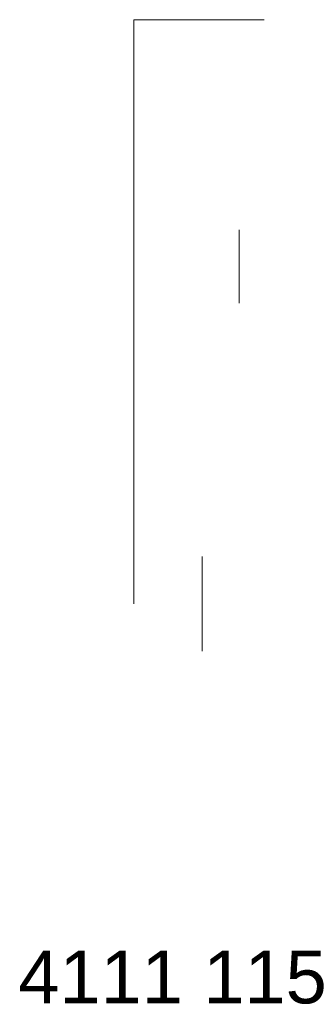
# Model space of a CAD drawing. Header units: millimetres. Extents: x -437 to -381, y 399 to 586.
import ezdxf

# ---------------------------------------------------------------- set-up
doc = ezdxf.new("R2010")
doc.units = ezdxf.units.MM
doc.header["$LTSCALE"] = 254
doc.layers.get('0').update_dxf_attribs({"lineweight": 5})
doc.layers.add('Keine', color=7, linetype='Continuous', lineweight=5)
doc.styles.add('Arial', font='Arial')

msp = doc.modelspace()

# ---------------------------------------------------------------- linework, layer by layer
at = {"color": 7}
for points in [[(-402.45, 586.04, -1649.36), (-414.85, 586.04, -1649.36)], [(-414.85, 586.04, -1649.36), (-414.85, 539.04, -1649.36)], [(-402.45, 586.04, -1641.36), (-402.45, 586.04, -1649.36)], [(-414.85, 539.04, -1649.36), (-414.85, 474.8, -1649.36)]]:
    msp.add_polyline3d(points, dxfattribs=at)
at = {"color": 7, "extrusion": (0, -1, 0)}
msp.add_circle((-402.45, -1649.36, -586.04), 12.4, dxfattribs=at)
at = {"color": 7, "extrusion": (-1, 0, 0)}
for centre, radius in [((-539.04, -1649.36, 394.85), 7), ((-539.04, -1649.36, 394.85), 6.2), ((-474.8, -1649.36, 401.85), 9), ((-474.8, -1649.36, 401.85), 8.2)]:
    msp.add_circle(centre, radius, dxfattribs=at)

# ---------------------------------------------------------------- texts
at = {"layer": 'Keine', "insert": (-436.83, 408.77), "char_height": 10.069, "width": 59.3828, "attachment_point": 1, "line_spacing_factor": 0.970891, "style": 'Arial'}
msp.add_mtext('4111 115', dxfattribs=at)

doc.saveas('drawing.dxf')
